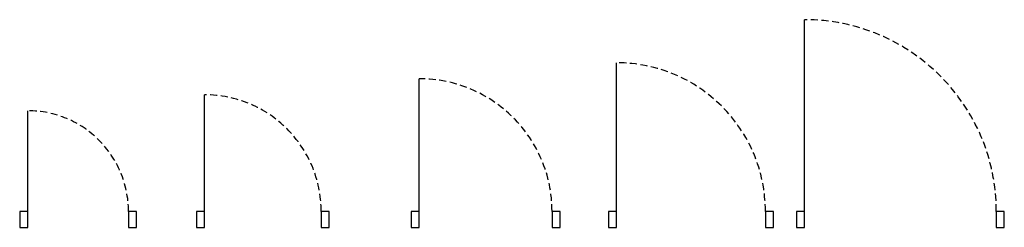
# Model space of a CAD drawing. Header units: centimetres. Extents: x 2585 to 3201, y 837 to 967.
import ezdxf

# ---------------------------------------------------------------- set-up
doc = ezdxf.new("R2010")
doc.units = ezdxf.units.CM
doc.header["$LTSCALE"] = 0.35
doc.linetypes.add('INTERROMPU', pattern=[19.05, 12.7, -6.35])

# ---------------------------------------------------------------- blocks, each defined once
blk = doc.blocks.new('porte 63')
blk.add_line((5, 0), (5, 63))
for points in [[(0, -10), (5, -10), (5, 0), (0, 0)], [(68, -10), (73, -10), (73, 0), (68, 0)]]:
    blk.add_lwpolyline(points, close=True)
at = {"linetype": 'INTERROMPU'}
blk.add_arc((5, 0), 63, 0, 90, dxfattribs=at)
blk = doc.blocks.new('porte 73')
blk.add_line((5, 0), (5, 73))
for points in [[(0, -10), (5, -10), (5, 0), (0, 0)], [(78, -10), (83, -10), (83, 0), (78, 0)]]:
    blk.add_lwpolyline(points, close=True)
at = {"linetype": 'INTERROMPU'}
blk.add_arc((5, 0), 73, 0, 90, dxfattribs=at)
blk = doc.blocks.new('porte 83')
blk.add_line((5, 0), (5, 83))
for points in [[(0, -10), (5, -10), (5, 0), (0, 0)], [(88, -10), (93, -10), (93, 0), (88, 0)]]:
    blk.add_lwpolyline(points, close=True)
at = {"linetype": 'INTERROMPU'}
blk.add_arc((5, 0), 83, 0, 90, dxfattribs=at)
blk = doc.blocks.new('porte 93')
blk.add_line((5, 0), (5, 93))
for points in [[(0, -10), (5, -10), (5, 0), (0, 0)], [(98, -10), (103, -10), (103, 0), (98, 0)]]:
    blk.add_lwpolyline(points, close=True)
at = {"linetype": 'INTERROMPU'}
blk.add_arc((5, 0), 93, 0, 90, dxfattribs=at)
blk = doc.blocks.new('porte 120')
blk.add_line((5, 0), (5, 120))
for points in [[(0, -10), (5, -10), (5, 0), (0, 0)], [(125, -10), (130, -10), (130, 0), (125, 0)]]:
    blk.add_lwpolyline(points, close=True)
at = {"linetype": 'INTERROMPU'}
blk.add_arc((5, 0), 120, 0, 90, dxfattribs=at)

msp = doc.modelspace()

# ---------------------------------------------------------------- block references
at = {"linetype": 'INTERROMPU'}
for name, p in [('porte 120', (3070.72, 846.58)), ('porte 93', (2953.38, 846.58)), ('porte 83', (2830.02, 846.58)), ('porte 73', (2695.74, 846.58)), ('porte 63', (2585.27, 846.58))]:
    msp.add_blockref(name, p, dxfattribs=at)

doc.saveas('drawing.dxf')
